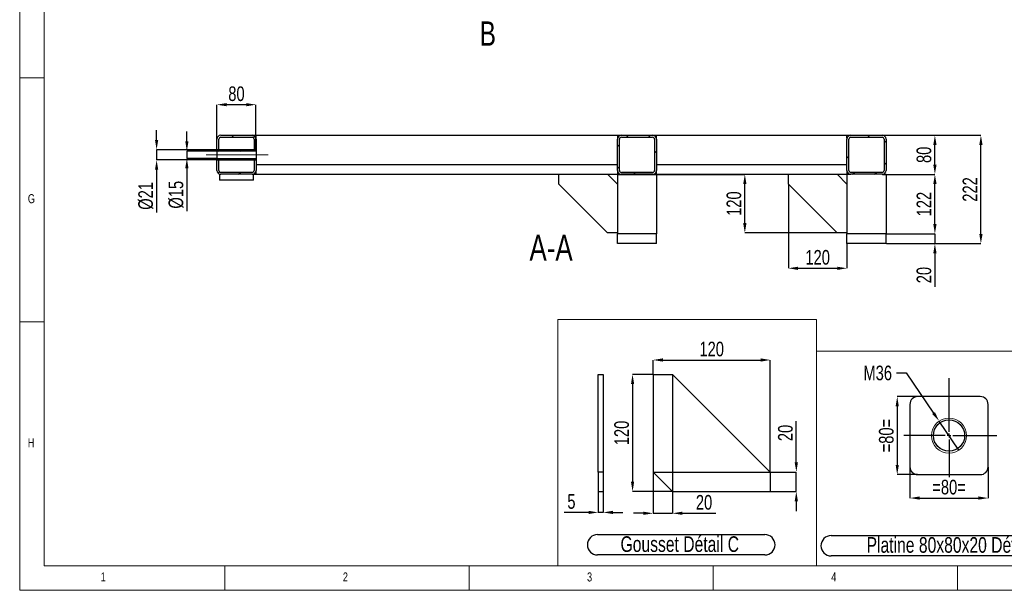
# Model space of a CAD drawing. Header units: millimetres. Extents: x 5 to 589, y 5 to 415.
# Tile 1 of 10: x 5 to 207, y 5 to 122. Entities that reach past the tile are written whole.
import ezdxf

# ---------------------------------------------------------------- set-up
doc = ezdxf.new("R2010")
doc.units = ezdxf.units.MM
doc.header["$PDSIZE"] = -1
doc.linetypes.add('CENTERX2', pattern=[20.32, 12.7, -2.54, 2.54, -2.54])
for name, color, linetype in [('COTES', 1, 'Continuous'), ('NOTES', 6, 'Continuous'), ('TRAIT-FINS', 9, 'Continuous'), ('TRAIT-MIXTES', 3, 'CENTERX2')]:
    doc.layers.add(name, color=color, linetype=linetype)
doc.layers.add('TRAIT-FORT', color=4, linetype='Continuous', lineweight=25)
doc.styles.add('SLDTEXTSTYLE0', font='TXT', dxfattribs={"width": 0.75})
doc.dimstyles.new('SLDDIMSTYLE0', dxfattribs={"dimtxt": 3, "dimasz": 2, "dimexe": 0, "dimexo": 0.0625, "dimgap": 0.75, "dimtad": 1, "dimlfac": 10, "dimrnd": 1e-09, "dimzin": 12, "dimdsep": 46, "dimtxsty": 'SLDTEXTSTYLE0', "dimsah": 1, "dimcen": 0.09, "dimadec": 0, "dimazin": 3, "dimtfac": 1, "dimtofl": 0, "dimtmove": 0, "dimatfit": 3, "dimfxl": 1, "dimfrac": 2, "dimtolj": 1, "dimtzin": 12, "dimarcsym": 0})
doc.dimstyles.new('SLDDIMSTYLE1', dxfattribs={"dimtxt": 3, "dimasz": 2, "dimexe": 0, "dimexo": 0.0625, "dimgap": 0.75, "dimtad": 1, "dimlfac": 10, "dimrnd": 1e-09, "dimzin": 12, "dimdsep": 46, "dimtxsty": 'SLDTEXTSTYLE0', "dimsah": 1, "dimcen": 0.09, "dimadec": 0, "dimazin": 3, "dimtfac": 1, "dimtmove": 0, "dimatfit": 0, "dimfxl": 1, "dimfrac": 2, "dimtolj": 1, "dimtzin": 12, "dimarcsym": 0})
doc.dimstyles.new('SLDDIMSTYLE2', dxfattribs={"dimtxt": 3, "dimasz": 2, "dimexe": 0, "dimexo": 0.0625, "dimgap": 0.75, "dimtad": 1, "dimlfac": 5, "dimrnd": 1e-09, "dimzin": 12, "dimdsep": 46, "dimtxsty": 'SLDTEXTSTYLE0', "dimsah": 1, "dimcen": 0.09, "dimadec": 0, "dimazin": 3, "dimtfac": 1, "dimtofl": 0, "dimtmove": 0, "dimatfit": 3, "dimfxl": 1, "dimfrac": 2, "dimtolj": 1, "dimtzin": 12, "dimarcsym": 0})
doc.dimstyles.new('SLDDIMSTYLE3', dxfattribs={"dimtxt": 3, "dimasz": 2, "dimexe": 0, "dimexo": 0.0625, "dimgap": 0.75, "dimtad": 1, "dimlfac": 5, "dimrnd": 1e-09, "dimzin": 12, "dimdsep": 46, "dimtxsty": 'SLDTEXTSTYLE0', "dimsah": 1, "dimcen": 0.09, "dimadec": 0, "dimazin": 3, "dimtfac": 1, "dimtmove": 0, "dimatfit": 0, "dimfxl": 1, "dimfrac": 2, "dimtolj": 1, "dimtzin": 12, "dimarcsym": 0})
doc.dimstyles.new('SLDDIMSTYLE7', dxfattribs={"dimtxt": 3, "dimasz": 2, "dimexe": 0, "dimexo": 0.0625, "dimgap": 0.75, "dimtad": 0, "dimtih": 1, "dimtoh": 1, "dimlfac": 5, "dimrnd": 1e-09, "dimzin": 12, "dimdsep": 46, "dimtxsty": 'SLDTEXTSTYLE0', "dimblk1": 'NONE', "dimsah": 1, "dimcen": 0, "dimadec": 0, "dimazin": 3, "dimtfac": 1, "dimtmove": 0, "dimatfit": 3, "dimldrblk": 'NONE', "dimfxl": 1, "dimfrac": 2, "dimtolj": 1, "dimtzin": 12, "dimarcsym": 0})

# ---------------------------------------------------------------- blocks, each defined once
blk = doc.blocks.new('_D_16')
at = {"layer": 'COTES', "color": 0, "lineweight": -2, "transparency": 16777216}
for p, q in [((184.5, 49.54), (186.5, 49.54)), ((186.5, 49.54), (192.12, 41.32)), ((197.31, 33.73), (193.24, 39.67))]:
    blk.add_line(p, q, dxfattribs=at)
at = {"layer": 'COTES', "color": 0, "transparency": 16777216}
blk.add_solid([(192.39, 41.51), (191.84, 41.14), (193.24, 39.67)], dxfattribs=at)
at = {"layer": 'Defpoints', "color": 0, "transparency": 16777216}
for p in [(193.24, 39.67), (197.31, 33.73)]:
    blk.add_point(p, dxfattribs=at)
at = {"layer": 'COTES', "color": 0, "transparency": 16777216, "insert": (177.75, 51.04), "char_height": 3, "attachment_point": 1, "style": 'SLDTEXTSTYLE0'}
blk.add_mtext('\\A1;M36', dxfattribs=at)
blk = doc.blocks.new('_None')
blk = doc.blocks.new('_D_17')
at = {"layer": 'COTES', "color": 0, "lineweight": -2, "transparency": 16777216}
for p, q in [((188.81, 44.7), (184.67, 44.7)), ((184.67, 42.7), (184.67, 30.7)), ((188.81, 28.7), (184.67, 28.7))]:
    blk.add_line(p, q, dxfattribs=at)
at = {"layer": 'COTES', "color": 0, "transparency": 16777216}
for points in [[(184.34, 42.7), (185, 42.7), (184.67, 44.7)], [(184.34, 30.7), (185, 30.7), (184.67, 28.7)]]:
    blk.add_solid(points, dxfattribs=at)
at = {"layer": 'Defpoints', "color": 0, "transparency": 16777216}
for p in [(188.88, 44.7), (184.67, 28.7), (188.88, 28.7)]:
    blk.add_point(p, dxfattribs=at)
at = {"layer": 'COTES', "color": 0, "transparency": 16777216, "insert": (180.92, 36.7), "char_height": 3, "attachment_point": 2, "rotation": 90, "style": 'SLDTEXTSTYLE0'}
blk.add_mtext('\\A1;=80=', dxfattribs=at)
blk = doc.blocks.new('_D_18')
at = {"layer": 'COTES', "color": 0, "lineweight": -2, "transparency": 16777216}
for p, q in [((187.28, 30.24), (187.28, 23.9)), ((203.28, 30.24), (203.28, 23.9)), ((189.28, 23.9), (201.28, 23.9))]:
    blk.add_line(p, q, dxfattribs=at)
at = {"layer": 'COTES', "color": 0, "transparency": 16777216}
for points in [[(189.28, 24.24), (189.28, 23.57), (187.28, 23.9)], [(201.28, 24.24), (201.28, 23.57), (203.28, 23.9)]]:
    blk.add_solid(points, dxfattribs=at)
at = {"layer": 'Defpoints', "color": 0, "transparency": 16777216}
for p in [(187.28, 30.3), (203.28, 30.3), (203.28, 23.9)]:
    blk.add_point(p, dxfattribs=at)
at = {"layer": 'COTES', "color": 0, "transparency": 16777216, "insert": (195.28, 27.65), "char_height": 3, "attachment_point": 2, "style": 'SLDTEXTSTYLE0'}
blk.add_mtext('\\A1;=80=', dxfattribs=at)
blk = doc.blocks.new('SW_NOTE_25')
at = {"layer": 'NOTES', "color": 0}
for p, q in [((-0.08, 4.45), (51.52, 4.45)), ((51.52, 0.28), (-0.08, 0.28))]:
    blk.add_line(p, q, dxfattribs=at)
for centre, start, end in [((-0.08, 2.36), 90, 270), ((51.52, 2.36), 270, 90)]:
    blk.add_arc(centre, 2.09, start, end, dxfattribs=at)
at = {"layer": 'NOTES', "color": 0, "insert": (25.55, 4.13), "char_height": 3.2, "attachment_point": 2, "style": 'SLDTEXTSTYLE0'}
blk.add_mtext('Platine 80x80x20 Détail A', dxfattribs=at)
blk = doc.blocks.new('SW_CENTERMARKSYMBOL_10')
at = {"layer": 'TRAIT-MIXTES', "color": 0}
for p, q in [((0, 0.8), (0, 11.74)), ((-0.8, 0), (-9.27, 0)), ((0, 0), (-0.4, 0)), ((0, 0), (0, 0.4)), ((0, 0), (0, -0.4)), ((0, 0), (0.4, 0)), ((0.8, 0), (9.8, 0)), ((0, -0.8), (0, -8.51))]:
    blk.add_line(p, q, dxfattribs=at)
blk = doc.blocks.new('_D_19')
at = {"layer": 'COTES', "color": 0, "lineweight": -2, "transparency": 16777216}
for p, q in [((134.62, 49.24), (130.48, 49.24)), ((130.48, 47.24), (130.48, 27.24)), ((138.62, 25.24), (130.48, 25.24))]:
    blk.add_line(p, q, dxfattribs=at)
at = {"layer": 'COTES', "color": 0, "transparency": 16777216}
for points in [[(130.15, 47.24), (130.81, 47.24), (130.48, 49.24)], [(130.15, 27.24), (130.81, 27.24), (130.48, 25.24)]]:
    blk.add_solid(points, dxfattribs=at)
at = {"layer": 'Defpoints', "color": 0, "transparency": 16777216}
for p in [(134.68, 49.24), (130.48, 25.24), (138.68, 25.24)]:
    blk.add_point(p, dxfattribs=at)
at = {"layer": 'COTES', "color": 0, "transparency": 16777216, "insert": (126.73, 37.24), "char_height": 3, "attachment_point": 2, "rotation": 90, "style": 'SLDTEXTSTYLE0'}
blk.add_mtext('\\A1;120', dxfattribs=at)
blk = doc.blocks.new('_D_20')
at = {"layer": 'COTES', "color": 0, "lineweight": -2, "transparency": 16777216}
for p, q in [((164.01, 31.24), (164.01, 39.68)), ((134.74, 29.24), (164.01, 29.24)), ((164.01, 25.24), (164.01, 29.24)), ((158.74, 25.24), (164.01, 25.24)), ((164.01, 23.24), (164.01, 21.24))]:
    blk.add_line(p, q, dxfattribs=at)
at = {"layer": 'COTES', "color": 0, "transparency": 16777216}
for points in [[(163.67, 31.24), (164.34, 31.24), (164.01, 29.24)], [(163.67, 23.24), (164.34, 23.24), (164.01, 25.24)]]:
    blk.add_solid(points, dxfattribs=at)
at = {"layer": 'Defpoints', "color": 0, "transparency": 16777216}
for p in [(134.68, 29.24), (158.68, 25.24), (164.01, 25.24)]:
    blk.add_point(p, dxfattribs=at)
at = {"layer": 'COTES', "color": 0, "transparency": 16777216, "insert": (160.26, 37.24), "char_height": 3, "attachment_point": 2, "rotation": 90, "style": 'SLDTEXTSTYLE0'}
blk.add_mtext('\\A1;20', dxfattribs=at)
blk = doc.blocks.new('_D_21')
at = {"layer": 'COTES', "color": 0, "lineweight": -2, "transparency": 16777216}
for p, q in [((134.68, 49.3), (134.68, 52.19)), ((136.68, 52.19), (156.68, 52.19)), ((158.68, 29.3), (158.68, 52.19))]:
    blk.add_line(p, q, dxfattribs=at)
at = {"layer": 'COTES', "color": 0, "transparency": 16777216}
for points in [[(136.68, 52.53), (136.68, 51.86), (134.68, 52.19)], [(156.68, 52.53), (156.68, 51.86), (158.68, 52.19)]]:
    blk.add_solid(points, dxfattribs=at)
at = {"layer": 'Defpoints', "color": 0, "transparency": 16777216}
for p in [(158.68, 52.19), (134.68, 49.24), (158.68, 29.24)]:
    blk.add_point(p, dxfattribs=at)
at = {"layer": 'COTES', "color": 0, "transparency": 16777216, "insert": (146.68, 55.94), "char_height": 3, "attachment_point": 2, "style": 'SLDTEXTSTYLE0'}
blk.add_mtext('\\A1;120', dxfattribs=at)
blk = doc.blocks.new('_D_22')
at = {"layer": 'COTES', "color": 0, "lineweight": -2, "transparency": 16777216}
for p, q in [((138.68, 49.18), (138.68, 20.78)), ((134.68, 29.18), (134.68, 20.78)), ((132.68, 20.78), (130.68, 20.78)), ((134.68, 20.78), (138.68, 20.78)), ((140.68, 20.78), (147.55, 20.78))]:
    blk.add_line(p, q, dxfattribs=at)
at = {"layer": 'COTES', "color": 0, "transparency": 16777216}
for points in [[(132.68, 21.12), (132.68, 20.45), (134.68, 20.78)], [(140.68, 21.12), (140.68, 20.45), (138.68, 20.78)]]:
    blk.add_solid(points, dxfattribs=at)
at = {"layer": 'Defpoints', "color": 0, "transparency": 16777216}
for p in [(138.68, 49.24), (134.68, 29.24), (134.68, 20.78)]:
    blk.add_point(p, dxfattribs=at)
at = {"layer": 'COTES', "color": 0, "transparency": 16777216, "insert": (145.12, 24.53), "char_height": 3, "attachment_point": 2, "style": 'SLDTEXTSTYLE0'}
blk.add_mtext('\\A1;20', dxfattribs=at)
blk = doc.blocks.new('SW_NOTE_26')
at = {"layer": 'NOTES', "color": 0}
for p, q in [((-0.02, 4.47), (34.22, 4.47)), ((34.22, 0.3), (-0.02, 0.3))]:
    blk.add_line(p, q, dxfattribs=at)
for centre, start, end in [((-0.02, 2.39), 90, 270), ((34.22, 2.39), 270, 90)]:
    blk.add_arc(centre, 2.09, start, end, dxfattribs=at)
at = {"layer": 'NOTES', "color": 0, "insert": (16.8, 4.13), "char_height": 3.2, "attachment_point": 2, "style": 'SLDTEXTSTYLE0'}
blk.add_mtext('Gousset Détail C', dxfattribs=at)
blk = doc.blocks.new('_D_25')
at = {"layer": 'COTES', "color": 0, "lineweight": -2, "transparency": 16777216}
for p, q in [((123.46, 25.18), (123.46, 20.96)), ((124.46, 25.18), (124.46, 20.96)), ((121.46, 20.96), (116.46, 20.96)), ((124.46, 20.96), (123.46, 20.96)), ((126.46, 20.96), (128.46, 20.96))]:
    blk.add_line(p, q, dxfattribs=at)
at = {"layer": 'COTES', "color": 0, "transparency": 16777216}
for points in [[(121.46, 21.29), (121.46, 20.63), (123.46, 20.96)], [(126.46, 21.29), (126.46, 20.63), (124.46, 20.96)]]:
    blk.add_solid(points, dxfattribs=at)
at = {"layer": 'Defpoints', "color": 0, "transparency": 16777216}
for p in [(123.46, 25.24), (124.46, 25.24), (124.46, 20.96)]:
    blk.add_point(p, dxfattribs=at)
at = {"layer": 'COTES', "color": 0, "transparency": 16777216, "insert": (117.96, 24.71), "char_height": 3, "attachment_point": 2, "style": 'SLDTEXTSTYLE0'}
blk.add_mtext('\\A1;5', dxfattribs=at)
blk = doc.blocks.new('_D_26')
at = {"layer": 'COTES', "color": 0, "lineweight": -2, "transparency": 16777216}
for p, q in [((45.38, 95.34), (45.38, 104.5)), ((51.38, 104.5), (47.38, 104.5)), ((53.38, 95.34), (53.38, 104.5))]:
    blk.add_line(p, q, dxfattribs=at)
at = {"layer": 'COTES', "color": 0, "transparency": 16777216}
for points in [[(47.38, 104.83), (47.38, 104.17), (45.38, 104.5)], [(51.38, 104.83), (51.38, 104.17), (53.38, 104.5)]]:
    blk.add_solid(points, dxfattribs=at)
at = {"layer": 'Defpoints', "color": 0, "transparency": 16777216}
for p in [(45.38, 104.5), (45.38, 95.28), (53.38, 95.28)]:
    blk.add_point(p, dxfattribs=at)
at = {"layer": 'COTES', "color": 0, "transparency": 16777216, "insert": (49.38, 108.25), "char_height": 3, "attachment_point": 2, "style": 'SLDTEXTSTYLE0'}
blk.add_mtext('\\A1;80', dxfattribs=at)
blk = doc.blocks.new('_D_27')
at = {"layer": 'COTES', "color": 0, "lineweight": -2, "transparency": 16777216}
for p, q in [((33.03, 97.28), (33.03, 99.28)), ((45.32, 95.28), (33.03, 95.28)), ((33.03, 95.28), (33.03, 93.18)), ((45.32, 93.18), (33.03, 93.18)), ((33.03, 91.18), (33.03, 82.43))]:
    blk.add_line(p, q, dxfattribs=at)
at = {"layer": 'COTES', "color": 0, "transparency": 16777216}
for points in [[(32.7, 97.28), (33.36, 97.28), (33.03, 95.28)], [(32.7, 91.18), (33.36, 91.18), (33.03, 93.18)]]:
    blk.add_solid(points, dxfattribs=at)
at = {"layer": 'Defpoints', "color": 0, "transparency": 16777216}
for p in [(45.38, 95.28), (33.03, 93.18), (45.38, 93.18)]:
    blk.add_point(p, dxfattribs=at)
at = {"layer": 'COTES', "color": 0, "transparency": 16777216, "insert": (29.28, 85.81), "char_height": 3, "attachment_point": 2, "rotation": 90, "style": 'SLDTEXTSTYLE0'}
blk.add_mtext('\\A1;%%c21', dxfattribs=at)
blk = doc.blocks.new('_D_28')
at = {"layer": 'COTES', "color": 0, "lineweight": -2, "transparency": 16777216}
for p, q in [((39.23, 96.98), (39.23, 98.98)), ((45.32, 94.98), (39.23, 94.98)), ((39.23, 94.98), (39.23, 93.48)), ((45.32, 93.48), (39.23, 93.48)), ((39.23, 91.48), (39.23, 82.68))]:
    blk.add_line(p, q, dxfattribs=at)
at = {"layer": 'COTES', "color": 0, "transparency": 16777216}
for points in [[(38.9, 96.98), (39.56, 96.98), (39.23, 94.98)], [(38.9, 91.48), (39.56, 91.48), (39.23, 93.48)]]:
    blk.add_solid(points, dxfattribs=at)
at = {"layer": 'Defpoints', "color": 0, "transparency": 16777216}
for p in [(45.38, 94.98), (39.23, 93.48), (45.38, 93.48)]:
    blk.add_point(p, dxfattribs=at)
at = {"layer": 'COTES', "color": 0, "transparency": 16777216, "insert": (35.48, 86.05), "char_height": 3, "attachment_point": 2, "rotation": 90, "style": 'SLDTEXTSTYLE0'}
blk.add_mtext('\\A1;%%c15', dxfattribs=at)
blk = doc.blocks.new('_D_29')
at = {"layer": 'COTES', "color": 0, "lineweight": -2, "transparency": 16777216}
for p, q in [((174.44, 98.23), (201.8, 98.23)), ((201.8, 78.03), (201.8, 96.23)), ((182.44, 76.03), (201.8, 76.03))]:
    blk.add_line(p, q, dxfattribs=at)
at = {"layer": 'COTES', "color": 0, "transparency": 16777216}
for points in [[(201.47, 96.23), (202.14, 96.23), (201.8, 98.23)], [(201.47, 78.03), (202.14, 78.03), (201.8, 76.03)]]:
    blk.add_solid(points, dxfattribs=at)
at = {"layer": 'Defpoints', "color": 0, "transparency": 16777216}
for p in [(174.38, 98.23), (201.8, 98.23), (182.38, 76.03)]:
    blk.add_point(p, dxfattribs=at)
at = {"layer": 'COTES', "color": 0, "transparency": 16777216, "insert": (198.05, 87.13), "char_height": 3, "attachment_point": 2, "rotation": 90, "style": 'SLDTEXTSTYLE0'}
blk.add_mtext('\\A1;222', dxfattribs=at)
blk = doc.blocks.new('_D_30')
at = {"layer": 'COTES', "color": 0, "lineweight": -2, "transparency": 16777216}
for p, q in [((174.44, 98.23), (192.38, 98.23)), ((192.38, 92.23), (192.38, 96.23)), ((181.64, 90.23), (192.38, 90.23))]:
    blk.add_line(p, q, dxfattribs=at)
at = {"layer": 'COTES', "color": 0, "transparency": 16777216}
for points in [[(192.05, 96.23), (192.72, 96.23), (192.38, 98.23)], [(192.05, 92.23), (192.72, 92.23), (192.38, 90.23)]]:
    blk.add_solid(points, dxfattribs=at)
at = {"layer": 'Defpoints', "color": 0, "transparency": 16777216}
for p in [(174.38, 98.23), (192.38, 98.23), (181.58, 90.23)]:
    blk.add_point(p, dxfattribs=at)
at = {"layer": 'COTES', "color": 0, "transparency": 16777216, "insert": (188.63, 94.23), "char_height": 3, "attachment_point": 2, "rotation": 90, "style": 'SLDTEXTSTYLE0'}
blk.add_mtext('\\A1;80', dxfattribs=at)
blk = doc.blocks.new('_D_31')
at = {"layer": 'COTES', "color": 0, "lineweight": -2, "transparency": 16777216}
for p, q in [((181.64, 90.23), (192.38, 90.23)), ((192.38, 80.03), (192.38, 88.23)), ((182.44, 78.03), (192.38, 78.03))]:
    blk.add_line(p, q, dxfattribs=at)
at = {"layer": 'COTES', "color": 0, "transparency": 16777216}
for points in [[(192.05, 88.23), (192.72, 88.23), (192.38, 90.23)], [(192.05, 80.03), (192.72, 80.03), (192.38, 78.03)]]:
    blk.add_solid(points, dxfattribs=at)
at = {"layer": 'Defpoints', "color": 0, "transparency": 16777216}
for p in [(181.58, 90.23), (192.38, 90.23), (182.38, 78.03)]:
    blk.add_point(p, dxfattribs=at)
at = {"layer": 'COTES', "color": 0, "transparency": 16777216, "insert": (188.63, 84.13), "char_height": 3, "attachment_point": 2, "rotation": 90, "style": 'SLDTEXTSTYLE0'}
blk.add_mtext('\\A1;122', dxfattribs=at)
blk = doc.blocks.new('_D_32')
at = {"layer": 'COTES', "color": 0, "lineweight": -2, "transparency": 16777216}
for p, q in [((192.38, 80.03), (192.38, 82.03)), ((182.44, 78.03), (192.38, 78.03)), ((192.38, 78.03), (192.38, 76.03)), ((182.44, 76.03), (192.38, 76.03)), ((192.38, 74.03), (192.38, 67.16))]:
    blk.add_line(p, q, dxfattribs=at)
at = {"layer": 'COTES', "color": 0, "transparency": 16777216}
for points in [[(192.05, 80.03), (192.72, 80.03), (192.38, 78.03)], [(192.05, 74.03), (192.72, 74.03), (192.38, 76.03)]]:
    blk.add_solid(points, dxfattribs=at)
at = {"layer": 'Defpoints', "color": 0, "transparency": 16777216}
for p in [(182.38, 78.03), (182.38, 76.03), (192.38, 76.03)]:
    blk.add_point(p, dxfattribs=at)
at = {"layer": 'COTES', "color": 0, "transparency": 16777216, "insert": (188.63, 69.59), "char_height": 3, "attachment_point": 2, "rotation": 90, "style": 'SLDTEXTSTYLE0'}
blk.add_mtext('\\A1;20', dxfattribs=at)
blk = doc.blocks.new('_D_33')
at = {"layer": 'COTES', "color": 0, "lineweight": -2, "transparency": 16777216}
for p, q in [((162.38, 88.17), (162.38, 70.98)), ((174.38, 75.97), (174.38, 70.98)), ((164.38, 70.98), (172.38, 70.98))]:
    blk.add_line(p, q, dxfattribs=at)
at = {"layer": 'COTES', "color": 0, "transparency": 16777216}
for points in [[(164.38, 71.31), (164.38, 70.64), (162.38, 70.98)], [(172.38, 71.31), (172.38, 70.64), (174.38, 70.98)]]:
    blk.add_solid(points, dxfattribs=at)
at = {"layer": 'Defpoints', "color": 0, "transparency": 16777216}
for p in [(162.38, 88.23), (174.38, 76.03), (174.38, 70.98)]:
    blk.add_point(p, dxfattribs=at)
at = {"layer": 'COTES', "color": 0, "transparency": 16777216, "insert": (168.38, 74.73), "char_height": 3, "attachment_point": 2, "style": 'SLDTEXTSTYLE0'}
blk.add_mtext('\\A1;120', dxfattribs=at)
blk = doc.blocks.new('_D_34')
at = {"layer": 'COTES', "color": 0, "lineweight": -2, "transparency": 16777216}
for p, q in [((127.44, 90.23), (153.47, 90.23)), ((153.47, 80.23), (153.47, 88.23)), ((172.32, 78.23), (153.47, 78.23))]:
    blk.add_line(p, q, dxfattribs=at)
at = {"layer": 'COTES', "color": 0, "transparency": 16777216}
for points in [[(153.13, 88.23), (153.8, 88.23), (153.47, 90.23)], [(153.13, 80.23), (153.8, 80.23), (153.47, 78.23)]]:
    blk.add_solid(points, dxfattribs=at)
at = {"layer": 'Defpoints', "color": 0, "transparency": 16777216}
for p in [(127.38, 90.23), (153.47, 90.23), (172.38, 78.23)]:
    blk.add_point(p, dxfattribs=at)
at = {"layer": 'COTES', "color": 0, "transparency": 16777216, "insert": (149.72, 84.23), "char_height": 3, "attachment_point": 2, "rotation": 90, "style": 'SLDTEXTSTYLE0'}
blk.add_mtext('\\A1;120', dxfattribs=at)

msp = doc.modelspace()

# ---------------------------------------------------------------- hatches: boundary and pattern name
at = {"layer": 'TRAIT-FINS'}
h = msp.add_hatch(dxfattribs=at)
h.set_pattern_fill('ANSI31', color=256, angle=3e-322, style=0)
edge = h.paths.add_edge_path(flags=0)
edge.add_line((45.7824, 95.2823), (45.7824, 97.4323))
edge.add_arc((46.1824, 97.4323), 0.4, 90, 180, ccw=False)
edge.add_line((46.1824, 97.8323), (52.5824, 97.8323))
edge.add_arc((52.5824, 97.4323), 0.4, 0, 90, ccw=False)
edge.add_line((52.9824, 97.4323), (52.9824, 95.2823))
edge.add_line((52.9824, 95.2823), (53.3824, 95.2823))
edge.add_line((53.3824, 95.2823), (53.3824, 97.4323))
edge.add_arc((52.5824, 97.4323), 0.8, 0, 90)
edge.add_line((52.5824, 98.2323), (46.1824, 98.2323))
edge.add_arc((46.1824, 97.4323), 0.8, 90, 180)
edge.add_line((45.3824, 97.4323), (45.3824, 95.2823))
edge.add_line((45.3824, 95.2823), (45.7824, 95.2823))
h = msp.add_hatch(dxfattribs=at)
h.set_pattern_fill('ANSI31', color=256, angle=3e-322, style=0)
edge = h.paths.add_edge_path(flags=0)
edge.add_arc((128.1824, 91.0323), 0.8, 180, 270)
edge.add_line((128.1824, 90.2323), (134.5824, 90.2323))
edge.add_arc((134.5824, 91.0323), 0.8, 270, 360)
edge.add_line((135.3824, 91.0323), (135.3824, 97.4323))
edge.add_arc((134.5824, 97.4323), 0.8, 0, 90)
edge.add_line((134.5824, 98.2323), (128.1824, 98.2323))
edge.add_arc((128.1824, 97.4323), 0.8, 90, 180)
edge.add_line((127.3824, 97.4323), (127.3824, 91.0323))
edge = h.paths.add_edge_path(flags=0)
edge.add_line((134.5824, 90.6323), (128.1824, 90.6323))
edge.add_arc((128.1824, 91.0323), 0.4, 180, 270, ccw=False)
edge.add_line((127.7824, 91.0323), (127.7824, 97.4323))
edge.add_arc((128.1824, 97.4323), 0.4, 90, 180, ccw=False)
edge.add_line((128.1824, 97.8323), (134.5824, 97.8323))
edge.add_arc((134.5824, 97.4323), 0.4, 0, 90, ccw=False)
edge.add_line((134.9824, 97.4323), (134.9824, 91.0323))
edge.add_arc((134.5824, 91.0323), 0.4, 270, 360, ccw=False)
h = msp.add_hatch(dxfattribs=at)
h.set_pattern_fill('ANSI31', color=256, angle=3e-322, style=0)
edge = h.paths.add_edge_path(flags=0)
edge.add_arc((175.1824, 91.0323), 0.8, 180, 270)
edge.add_line((175.1824, 90.2323), (181.5824, 90.2323))
edge.add_arc((181.5824, 91.0323), 0.8, 270, 360)
edge.add_line((182.3824, 91.0323), (182.3824, 97.4323))
edge.add_arc((181.5824, 97.4323), 0.8, 0, 90)
edge.add_line((181.5824, 98.2323), (175.1824, 98.2323))
edge.add_arc((175.1824, 97.4323), 0.8, 90, 180)
edge.add_line((174.3824, 97.4323), (174.3824, 91.0323))
edge = h.paths.add_edge_path(flags=0)
edge.add_line((181.5824, 90.6323), (175.1824, 90.6323))
edge.add_arc((175.1824, 91.0323), 0.4, 180, 270, ccw=False)
edge.add_line((174.7824, 91.0323), (174.7824, 97.4323))
edge.add_arc((175.1824, 97.4323), 0.4, 90, 180, ccw=False)
edge.add_line((175.1824, 97.8323), (181.5824, 97.8323))
edge.add_arc((181.5824, 97.4323), 0.4, 0, 90, ccw=False)
edge.add_line((181.9824, 97.4323), (181.9824, 91.0323))
edge.add_arc((181.5824, 91.0323), 0.4, 270, 360, ccw=False)
h = msp.add_hatch(dxfattribs=at)
h.set_pattern_fill('ANSI31', color=256, angle=3e-322, style=0)
h.paths.add_polyline_path([(53.3824, 94.9823), (53.3824, 95.2823), (45.3824, 95.2823), (45.3824, 94.9823)], flags=0)
h = msp.add_hatch(dxfattribs=at)
h.set_pattern_fill('ANSI31', color=256, angle=3e-322, style=0)
edge = h.paths.add_edge_path(flags=0)
edge.add_arc((52.5824, 91.0323), 0.8, 270, 360)
edge.add_line((53.3824, 91.0323), (53.3824, 93.1823))
edge.add_line((53.3824, 93.1823), (52.9824, 93.1823))
edge.add_line((52.9824, 93.1823), (52.9824, 91.0323))
edge.add_arc((52.5824, 91.0323), 0.4, 270, 360, ccw=False)
edge.add_line((52.5824, 90.6323), (46.1824, 90.6323))
edge.add_arc((46.1824, 91.0323), 0.4, 180, 270, ccw=False)
edge.add_line((45.7824, 91.0323), (45.7824, 93.1823))
edge.add_line((45.7824, 93.1823), (45.3824, 93.1823))
edge.add_line((45.3824, 93.1823), (45.3824, 91.0323))
edge.add_arc((46.1824, 91.0323), 0.8, 180, 270)
edge.add_line((46.1824, 90.2323), (52.5824, 90.2323))
h = msp.add_hatch(dxfattribs=at)
h.set_pattern_fill('ANSI31', color=256, angle=3e-322, style=0)
h.paths.add_polyline_path([(45.3824, 93.4823), (45.3824, 93.1823), (53.3824, 93.1823), (53.3824, 93.4823)], flags=0)

# ---------------------------------------------------------------- linework, layer by layer
at = {"lineweight": 18}
for p, q in [((5, 415), (5, 5)), ((10, 410), (10, 10)), ((5, 110), (10, 110)), ((168.1718, 60.505), (115.1833, 60.505)), ((115.1833, 9.9996), (115.1833, 60.505)), ((168.1718, 9.9996), (168.1718, 60.505)), ((10, 60), (5, 60)), ((226.3228, 54.0223), (168.1718, 54.0223)), ((168.1718, 9.9996), (168.1718, 54.0223)), ((10, 10), (584, 10)), ((47, 5), (47, 10)), ((97, 10), (97, 5)), ((168.1718, 9.9996), (115.1833, 9.9996)), ((147, 5), (147, 10)), ((226.3228, 9.9996), (168.1718, 9.9996)), ((197, 10), (197, 5)), ((5, 5), (589, 5))]:
    msp.add_line(p, q, dxfattribs=at)
at = {"layer": 'TRAIT-FINS', "lineweight": 18}
msp.add_circle((195.2754, 36.7013), 3.6, dxfattribs=at)
at = {"layer": 'TRAIT-FORT', "lineweight": 25}
for p, q in [((45.3824, 95.2823), (45.3824, 97.4323)), ((45.7824, 95.2823), (45.7824, 97.4323)), ((46.1824, 98.2323), (52.5824, 98.2323)), ((46.1824, 97.8323), (52.5824, 97.8323)), ((52.5824, 98.2323), (53.3824, 98.2323)), ((52.9824, 97.4323), (52.9824, 95.2823)), ((53.3824, 98.2323), (127.3824, 98.2323)), ((53.3824, 97.6323), (53.3824, 98.2323)), ((53.3824, 97.4323), (53.3824, 95.2823)), ((127.3824, 98.2323), (128.1824, 98.2323)), ((127.3824, 98.2323), (127.3824, 97.6323)), ((127.3824, 91.0323), (127.3824, 97.4323)), ((127.7824, 91.0323), (127.7824, 97.4323)), ((128.1824, 98.2323), (134.5824, 98.2323)), ((128.1824, 97.8323), (134.5824, 97.8323)), ((134.5824, 98.2323), (135.3824, 98.2323)), ((134.9824, 97.4323), (134.9824, 91.0323)), ((135.3824, 98.2323), (174.3824, 98.2323)), ((135.3824, 97.6323), (135.3824, 98.2323)), ((135.3824, 97.4323), (135.3824, 91.0323)), ((174.3824, 98.2323), (175.1824, 98.2323)), ((174.3824, 97.6323), (174.3824, 98.2323)), ((174.3824, 91.0323), (174.3824, 97.4323)), ((174.7824, 91.0323), (174.7824, 97.4323)), ((175.1824, 98.2323), (181.5824, 98.2323)), ((175.1824, 97.8323), (181.5824, 97.8323)), ((181.9824, 97.4323), (181.9824, 91.0323)), ((182.3824, 97.4323), (182.3824, 91.0323)), ((45.7824, 95.2823), (45.3824, 95.2823)), ((53.3824, 95.2823), (45.3824, 95.2823)), ((45.3824, 95.2823), (45.3824, 94.9823)), ((53.3824, 94.9823), (45.3824, 94.9823)), ((45.3824, 94.9823), (45.3824, 93.4823)), ((53.3824, 95.2823), (52.9824, 95.2823)), ((53.3824, 95.2823), (53.3824, 94.9823)), ((53.3824, 94.9823), (53.3824, 93.4823)), ((45.3824, 93.4823), (53.3824, 93.4823)), ((45.3824, 93.4823), (45.3824, 93.1823)), ((45.3824, 93.1823), (45.7824, 93.1823)), ((45.3824, 91.0323), (45.3824, 93.1823)), ((45.3824, 93.1823), (53.3824, 93.1823)), ((45.7824, 91.0323), (45.7824, 93.1823)), ((52.9824, 93.1823), (53.3824, 93.1823)), ((52.9824, 93.1823), (52.9824, 91.0323)), ((53.3824, 93.4823), (53.3824, 93.1823)), ((53.3824, 93.1823), (53.3824, 91.0323)), ((53.3824, 92.2323), (127.3824, 92.2323)), ((53.3824, 90.2323), (53.3824, 91.0323)), ((127.3824, 91.0323), (127.3824, 90.2323)), ((135.3824, 92.2323), (174.3824, 92.2323)), ((135.3824, 90.2323), (135.3824, 91.0323)), ((174.3824, 91.0323), (174.3824, 90.2323)), ((45.8824, 90.2323), (45.8824, 89.0323)), ((52.8824, 89.0323), (45.8824, 89.0323)), ((52.5824, 90.6323), (46.1824, 90.6323)), ((52.5824, 90.2323), (46.1824, 90.2323)), ((52.8824, 90.2323), (53.3824, 90.2323)), ((52.8824, 89.0323), (52.8824, 90.2323)), ((53.3824, 90.2323), (127.3824, 90.2323)), ((115.3824, 88.2323), (115.3824, 90.2323)), ((127.3824, 88.2323), (125.3824, 90.2323)), ((127.3824, 90.2323), (127.3824, 78.0323)), ((127.3824, 90.2323), (128.1824, 90.2323)), ((134.5824, 90.6323), (128.1824, 90.6323)), ((134.5824, 90.2323), (128.1824, 90.2323)), ((134.5824, 90.2323), (135.3824, 90.2323)), ((135.3824, 90.2323), (174.3824, 90.2323)), ((135.3824, 90.2323), (135.3824, 78.0323)), ((162.3824, 88.2323), (162.3824, 90.2323)), ((174.3824, 88.2323), (172.3824, 90.2323)), ((174.3824, 90.2323), (174.3824, 78.0323)), ((174.3824, 90.2323), (175.1824, 90.2323)), ((181.5824, 90.6323), (175.1824, 90.6323)), ((181.5824, 90.2323), (175.1824, 90.2323)), ((181.5824, 90.2323), (182.3824, 90.2323)), ((182.3824, 90.2323), (182.3824, 78.0323)), ((115.3824, 88.2323), (125.3824, 78.2323)), ((162.3824, 88.2323), (172.3824, 78.2323)), ((127.3824, 78.2323), (125.3824, 78.2323)), ((127.3824, 76.0323), (127.3824, 78.0323)), ((128.1824, 78.0323), (127.3824, 78.0323)), ((134.5824, 78.0323), (128.1824, 78.0323)), ((135.3824, 78.0323), (134.5824, 78.0323)), ((135.3824, 76.0323), (135.3824, 78.0323)), ((174.3824, 78.2323), (172.3824, 78.2323)), ((174.3824, 76.0323), (174.3824, 78.0323)), ((175.1824, 78.0323), (174.3824, 78.0323)), ((181.5824, 78.0323), (175.1824, 78.0323)), ((182.3824, 78.0323), (181.5824, 78.0323)), ((182.3824, 76.0323), (182.3824, 78.0323)), ((128.1824, 76.0323), (127.3824, 76.0323)), ((134.5824, 76.0323), (128.1824, 76.0323)), ((135.3824, 76.0323), (134.5824, 76.0323)), ((175.1824, 76.0323), (174.3824, 76.0323)), ((181.5824, 76.0323), (175.1824, 76.0323)), ((182.3824, 76.0323), (181.5824, 76.0323)), ((123.4567, 49.24), (124.4567, 49.24)), ((123.4567, 29.24), (123.4567, 49.24)), ((124.4567, 49.24), (124.4567, 29.24)), ((134.6779, 49.24), (134.6779, 29.24)), ((134.6779, 49.24), (138.6779, 49.24)), ((158.6779, 29.24), (138.6779, 49.24)), ((201.6754, 44.7013), (188.8754, 44.7013)), ((187.2754, 43.1013), (187.2754, 30.3013)), ((203.2754, 30.3013), (203.2754, 43.1013)), ((124.4567, 29.24), (123.4567, 29.24)), ((123.4567, 29.24), (123.4567, 25.24)), ((124.4567, 29.24), (124.4567, 25.24)), ((134.6779, 29.24), (138.6779, 25.24)), ((158.6779, 29.24), (158.6779, 25.24)), ((188.8754, 28.7013), (201.6754, 28.7013)), ((123.4567, 25.24), (124.4567, 25.24)), ((138.6779, 25.24), (158.6779, 25.24))]:
    msp.add_line(p, q, dxfattribs=at)
msp.add_circle((195.2754, 36.7013), 3.2, dxfattribs=at)
for centre, radius, start, end in [((46.1824, 97.4323), 0.8, 90, 180), ((46.1824, 97.4323), 0.4, 90, 180), ((52.5824, 97.4323), 0.8, 0, 90), ((52.5824, 97.4323), 0.4, 0, 90), ((128.1824, 97.4323), 0.8, 90, 180), ((128.1824, 97.4323), 0.4, 90, 180), ((134.5824, 97.4323), 0.8, 0, 90), ((134.5824, 97.4323), 0.4, 0, 90), ((175.1824, 97.4323), 0.8, 90, 180), ((175.1824, 97.4323), 0.4, 90, 180), ((181.5824, 97.4323), 0.8, 0, 90), ((181.5824, 97.4323), 0.4, 0, 90), ((46.1824, 91.0323), 0.8, 180, 270), ((46.1824, 91.0323), 0.4, 180, 270), ((52.5824, 91.0323), 0.4, 270, 0), ((52.5824, 91.0323), 0.8, 270, 0), ((128.1824, 91.0323), 0.8, 180, 270), ((128.1824, 91.0323), 0.4, 180, 270), ((134.5824, 91.0323), 0.8, 270, 0), ((134.5824, 91.0323), 0.4, 270, 0), ((175.1824, 91.0323), 0.8, 180, 270), ((175.1824, 91.0323), 0.4, 180, 270), ((181.5824, 91.0323), 0.8, 270, 0), ((181.5824, 91.0323), 0.4, 270, 0), ((188.8754, 43.1013), 1.6, 90, 180), ((201.6754, 43.1013), 1.6, 0, 90), ((188.8754, 30.3013), 1.6, 180, 270), ((201.6754, 30.3013), 1.6, 270, 0)]:
    msp.add_arc(centre, radius, start, end, dxfattribs=at)
at = {"layer": 'TRAIT-MIXTES', "lineweight": 18}
msp.add_line((55.8926, 94.2323), (40.7821, 94.2323), dxfattribs=at)

# ---------------------------------------------------------------- block references
at = {"layer": 'NOTES'}
for name, p in [('SW_NOTE_26', (123.3463, 11.9385)), ('SW_NOTE_25', (171.2214, 11.7707))]:
    msp.add_blockref(name, p, dxfattribs=at)
at = {"layer": 'TRAIT-MIXTES'}
msp.add_blockref('SW_CENTERMARKSYMBOL_10', (195.2754, 36.7013), dxfattribs=at)

# ---------------------------------------------------------------- texts
at = {"insert": (99.1582, 121.573), "char_height": 5, "attachment_point": 1, "style": 'SLDTEXTSTYLE0'}
msp.add_mtext('B', dxfattribs=at)
at = {"layer": 'NOTES', "style": 'SLDTEXTSTYLE0'}
for s, insert, char_height, attachment_point in [('G', (6.6667, 86.168), 1.8521, 1), ('A-A', (113.7942, 77.8362), 5.29167, 2), ('H', (6.6667, 36.168), 1.8521, 1), ('1', (21.5833, 8.668), 1.8521, 1), ('2', (71.1667, 8.668), 1.8521, 1), ('3', (121.1667, 8.668), 1.8521, 1), ('4', (171.1667, 8.668), 1.8521, 1)]:
    msp.add_mtext(s, dxfattribs=dict(at, insert=insert, char_height=char_height, attachment_point=attachment_point))

# ---------------------------------------------------------------- dimensions: what is measured, and where the dimension line sits
at = {"layer": 'COTES'}
for base, p1, p2, dimstyle, picture, middle in [((45.3824, 104.4993), (53.3824, 95.2823), (45.3824, 95.2823), 'SLDDIMSTYLE1', '_D_26', (49.3824, 104.4993)), ((174.3824, 70.9781), (162.3824, 88.2323), (174.3824, 76.0323), 'SLDDIMSTYLE0', '_D_33', (168.3824, 70.9781)), ((158.6779, 52.192), (134.6779, 49.24), (158.6779, 29.24), 'SLDDIMSTYLE2', '_D_21', (146.6779, 52.192)), ((134.6779, 20.7844), (138.6779, 49.24), (134.6779, 29.24), 'SLDDIMSTYLE3', '_D_22', (145.1154, 20.7844)), ((124.4567, 20.9614), (123.4567, 25.24), (124.4567, 25.24), 'SLDDIMSTYLE3', '_D_25', (117.9567, 20.9614))]:
    dim = msp.add_linear_dim(base=base, p1=p1, p2=p2, dimstyle=dimstyle, dxfattribs=at)
    dim.commit()
    dim.dimension.update_dxf_attribs({"geometry": picture, "text_midpoint": middle, "dimtype": 160})
for base, p1, p2, text, dimstyle, picture, middle in [((33.0291, 93.1823), (45.3824, 95.2823), (45.3824, 93.1823), '%%c<>', 'SLDDIMSTYLE1', '_D_27', (33.0291, 85.8073)), ((39.2298, 93.4823), (45.3824, 94.9823), (45.3824, 93.4823), '%%c<>', 'SLDDIMSTYLE1', '_D_28', (39.2298, 86.0517)), ((184.669, 28.7013), (188.8754, 44.7013), (188.8754, 28.7013), '=<>=', 'SLDDIMSTYLE2', '_D_17', (184.669, 36.7013))]:
    dim = msp.add_linear_dim(base=base, p1=p1, p2=p2, angle=90, text=text, dimstyle=dimstyle, dxfattribs=at)
    dim.commit()
    dim.dimension.update_dxf_attribs({"geometry": picture, "text_midpoint": middle, "dimtype": 160})
for base, p1, p2, dimstyle, picture, middle in [((201.8017, 98.2323), (182.3824, 76.0323), (174.3824, 98.2323), 'SLDDIMSTYLE0', '_D_29', (201.8017, 87.1323)), ((192.3824, 98.2323), (181.5824, 90.2323), (174.3824, 98.2323), 'SLDDIMSTYLE0', '_D_30', (192.3824, 94.2323)), ((153.466, 90.2323), (172.3824, 78.2323), (127.3824, 90.2323), 'SLDDIMSTYLE0', '_D_34', (153.466, 84.2323)), ((192.3824, 90.2323), (182.3824, 78.0323), (181.5824, 90.2323), 'SLDDIMSTYLE0', '_D_31', (192.3824, 84.1323)), ((192.3824, 76.0323), (182.3824, 78.0323), (182.3824, 76.0323), 'SLDDIMSTYLE1', '_D_32', (192.3824, 69.5948)), ((130.4806, 25.24), (134.6779, 49.24), (138.6779, 25.24), 'SLDDIMSTYLE2', '_D_19', (130.4806, 37.24)), ((164.0051, 25.24), (134.6779, 29.24), (158.6779, 25.24), 'SLDDIMSTYLE3', '_D_20', (164.0051, 37.24))]:
    dim = msp.add_linear_dim(base=base, p1=p1, p2=p2, angle=90, dimstyle=dimstyle, dxfattribs=at)
    dim.commit()
    dim.dimension.update_dxf_attribs({"geometry": picture, "text_midpoint": middle, "dimtype": 160})
dim = msp.add_diameter_dim_2p(p1=(197.3065, 33.729), p2=(193.2442, 39.6735), text='M<>', dimstyle='SLDDIMSTYLE7', override={"dimpost": '<>'}, dxfattribs=at)
dim.commit()
dim.dimension.update_dxf_attribs({"geometry": '_D_16', "text_midpoint": (180.7539, 49.5369), "dimtype": 163})
dim = msp.add_linear_dim(base=(203.2754, 23.9044), p1=(187.2754, 30.3013), p2=(203.2754, 30.3013), text='=<>=', dimstyle='SLDDIMSTYLE2', dxfattribs=at)
dim.commit()
dim.dimension.update_dxf_attribs({"geometry": '_D_18', "text_midpoint": (195.2754, 23.9044), "dimtype": 160})

doc.saveas('drawing.dxf')
